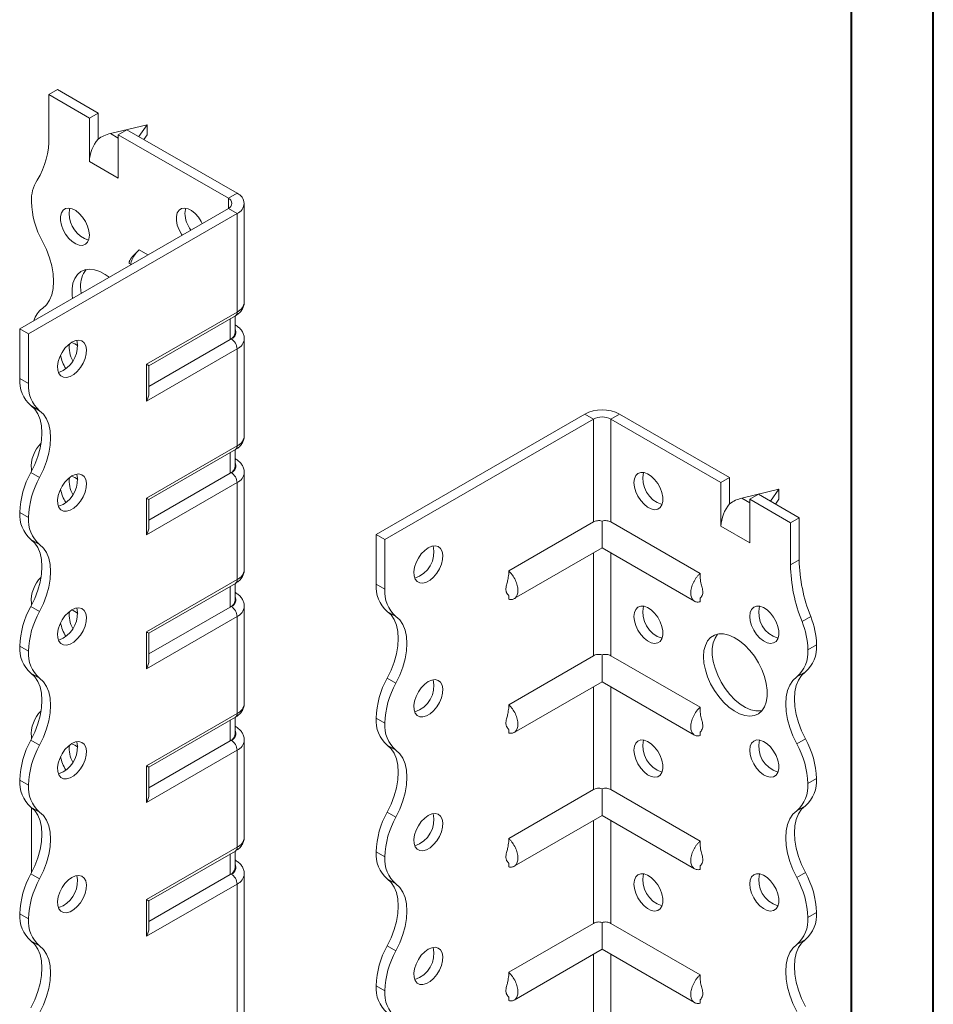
# Model space of a CAD drawing. Header units: millimetres. Extents: x 0 to 210, y 0 to 297.
# Tile 4 of 6: x 154 to 210, y 89 to 149. Entities that reach past the tile are written whole.
import ezdxf

# ---------------------------------------------------------------- set-up
doc = ezdxf.new("R2010")
doc.units = ezdxf.units.MM

msp = doc.modelspace()

# ---------------------------------------------------------------- linework, layer by layer
at = {"color": 7, "linetype": 'Continuous', "lineweight": 40}
for p, q in [((210.079, 0.215), (210.079, 297.215)), ((205.079, 5.215), (205.079, 292.215))]:
    msp.add_line(p, q, dxfattribs=at)
at = {"color": 7, "linetype": 'Continuous', "lineweight": 15}
for p, q in [((156.106, 144.141), (156.637, 144.447)), ((159.111, 143.018), (156.637, 144.447)), ((156.106, 144.141), (156.106, 141.577)), ((158.581, 142.712), (156.106, 144.141)), ((159.111, 143.018), (158.581, 142.712)), ((159.111, 141.425), (159.111, 143.018)), ((158.581, 140.058), (158.581, 142.712)), ((162.117, 142.303), (159.863, 141.768)), ((160.349, 141.691), (160.879, 141.997)), ((167.597, 138.12), (160.879, 141.997)), ((161.601, 141.581), (162.117, 142.303)), ((162.117, 142.303), (162.117, 141.691)), ((159.863, 141.768), (160.349, 141.487)), ((160.349, 139.038), (160.349, 141.691)), ((167.066, 137.813), (160.349, 141.691)), ((162.117, 141.691), (161.911, 141.402)), ((158.581, 140.058), (160.349, 139.038)), ((167.066, 137.813), (167.597, 138.12)), ((167.066, 137.813), (167.066, 137.201)), ((154.338, 129.853), (167.066, 137.201)), ((167.066, 137.201), (167.597, 136.895)), ((168.036, 131.485), (168.036, 137.507)), ((154.869, 129.547), (167.597, 136.895)), ((167.597, 130.873), (167.597, 136.895)), ((162.157, 134.367), (161.622, 134.676)), ((158.051, 132.403), (158.078, 132.012)), ((162.071, 127.683), (167.597, 130.873)), ((162.217, 127.598), (167.493, 130.644)), ((167.177, 129.202), (167.177, 130.462)), ((167.47, 129.61), (167.47, 130.631)), ((154.869, 129.547), (154.338, 129.853)), ((154.338, 126.812), (154.338, 129.853)), ((167.493, 130.081), (167.47, 130.094)), ((167.493, 130.081), (167.47, 130.092)), ((154.869, 126.506), (154.869, 129.547)), ((167.177, 129.202), (162.217, 126.338)), ((167.243, 129.24), (167.177, 129.202)), ((168.036, 123.32), (168.036, 129.24)), ((167.597, 128.627), (162.071, 125.437)), ((167.597, 122.708), (167.597, 128.627)), ((162.071, 125.437), (162.071, 127.683)), ((162.217, 125.93), (162.217, 127.598)), ((154.338, 126.812), (154.869, 126.506)), ((155.544, 124.854), (155.014, 125.16)), ((176.082, 117.301), (188.81, 124.649)), ((189.34, 124.343), (188.81, 124.649)), ((190.401, 124.343), (190.931, 124.649)), ((190.931, 124.649), (197.649, 120.771)), ((176.612, 116.995), (189.34, 124.343)), ((189.34, 124.343), (189.34, 118.062)), ((190.401, 118.062), (190.401, 124.343)), ((190.401, 124.343), (197.118, 120.465)), ((162.071, 119.517), (167.597, 122.708)), ((162.217, 119.433), (167.493, 122.479)), ((167.177, 121.036), (167.177, 122.296)), ((167.47, 121.444), (167.47, 122.465)), ((167.493, 121.916), (167.47, 121.929)), ((167.493, 121.916), (167.47, 121.927)), ((155.014, 121.077), (155.544, 120.771)), ((155.046, 121.277), (155.048, 121.143)), ((167.177, 121.036), (162.217, 118.173)), ((167.243, 121.074), (167.177, 121.036)), ((168.036, 115.154), (168.036, 121.074)), ((167.597, 120.462), (162.071, 117.272)), ((167.597, 114.542), (167.597, 120.462)), ((197.649, 120.771), (197.118, 120.465)), ((197.118, 117.811), (197.118, 120.465)), ((197.649, 119.178), (197.649, 120.771)), ((200.654, 120.056), (198.4, 119.52)), ((198.886, 119.444), (199.416, 119.75)), ((199.416, 119.75), (201.891, 118.322)), ((200.138, 119.334), (200.654, 120.056)), ((200.654, 120.056), (200.654, 119.444)), ((162.071, 117.272), (162.071, 119.517)), ((162.217, 117.765), (162.217, 119.433)), ((198.4, 119.52), (198.886, 119.24)), ((198.886, 116.79), (198.886, 119.444)), ((198.886, 119.444), (201.361, 118.015)), ((200.654, 119.444), (200.448, 119.155)), ((154.869, 118.34), (154.338, 118.646)), ((154.338, 118.646), (154.869, 118.34)), ((154.338, 118.646), (154.338, 118.646)), ((154.869, 118.34), (154.869, 118.34)), ((189.34, 118.062), (184.168, 115.076)), ((189.871, 118.116), (189.871, 116.479)), ((190.401, 118.062), (195.845, 114.919)), ((197.118, 117.811), (198.886, 116.79)), ((201.361, 118.015), (201.891, 118.322)), ((201.361, 118.015), (201.361, 115.452)), ((201.891, 118.322), (201.891, 115.758)), ((176.082, 117.301), (176.612, 116.995)), ((176.082, 114.26), (176.082, 117.301)), ((155.544, 116.689), (155.013, 116.995)), ((176.612, 113.953), (176.612, 116.995)), ((184.505, 113.382), (189.871, 116.479)), ((189.34, 116.173), (189.34, 109.897)), ((189.871, 116.479), (195.508, 113.224)), ((190.401, 109.897), (190.401, 116.173)), ((201.361, 115.452), (201.891, 115.758)), ((162.071, 111.352), (167.597, 114.542)), ((162.217, 111.267), (167.493, 114.313)), ((167.47, 113.279), (167.47, 114.3)), ((176.082, 114.26), (176.612, 113.953)), ((167.177, 112.871), (167.177, 114.131)), ((167.493, 113.75), (167.47, 113.763)), ((167.493, 113.75), (167.47, 113.761)), ((184.168, 113.569), (184.168, 113.348)), ((155.046, 113.112), (155.048, 112.977)), ((195.846, 113.407), (195.845, 113.191)), ((155.014, 112.912), (155.544, 112.606)), ((167.177, 112.871), (162.217, 110.008)), ((167.243, 112.909), (167.177, 112.871)), ((168.036, 106.989), (168.036, 112.909)), ((177.288, 112.302), (176.757, 112.608)), ((167.597, 112.297), (162.071, 109.106)), ((167.597, 106.377), (167.597, 112.297)), ((202.068, 111.988), (202.598, 112.294)), ((162.071, 109.106), (162.071, 111.352)), ((162.217, 109.599), (162.217, 111.267)), ((202.422, 110.259), (202.952, 110.565)), ((154.869, 110.175), (154.338, 110.481)), ((154.338, 110.48), (154.338, 110.481)), ((154.338, 110.48), (154.869, 110.174)), ((154.869, 110.174), (154.869, 110.175)), ((189.34, 109.897), (184.168, 106.911)), ((189.871, 109.951), (189.871, 108.313)), ((190.401, 109.897), (195.845, 106.754)), ((155.544, 108.524), (155.013, 108.83)), ((202.277, 108.913), (201.746, 108.607)), ((176.757, 108.525), (177.288, 108.219)), ((184.505, 105.216), (189.871, 108.313)), ((189.871, 108.313), (195.508, 105.059)), ((189.34, 108.007), (189.34, 101.731)), ((190.401, 101.731), (190.401, 108.007)), ((162.071, 103.187), (167.597, 106.377)), ((162.217, 103.102), (167.493, 106.148)), ((167.177, 104.705), (167.177, 105.965)), ((167.47, 105.114), (167.47, 106.134)), ((176.612, 105.788), (176.082, 106.094)), ((176.082, 106.093), (176.082, 106.094)), ((176.082, 106.093), (176.612, 105.787)), ((176.612, 105.787), (176.612, 105.788)), ((167.493, 105.585), (167.47, 105.598)), ((167.493, 105.585), (167.47, 105.596)), ((184.168, 105.404), (184.168, 105.182)), ((195.846, 105.241), (195.845, 105.025)), ((155.014, 104.747), (155.544, 104.441)), ((155.046, 104.946), (155.046, 104.807)), ((167.177, 104.705), (162.217, 101.842)), ((167.243, 104.744), (167.177, 104.705)), ((168.036, 98.824), (168.036, 104.744)), ((201.747, 104.524), (202.277, 104.83)), ((167.597, 104.131), (162.071, 100.941)), ((167.597, 98.211), (167.597, 104.131)), ((177.287, 104.137), (176.757, 104.443)), ((162.071, 100.941), (162.071, 103.187)), ((162.217, 101.434), (162.217, 103.102)), ((154.869, 102.009), (154.338, 102.315)), ((154.338, 102.315), (154.869, 102.009)), ((154.338, 102.315), (154.338, 102.315)), ((202.952, 102.4), (202.422, 102.094)), ((202.422, 102.093), (202.952, 102.399)), ((202.952, 102.4), (202.952, 102.399)), ((154.869, 102.009), (154.869, 102.009)), ((189.34, 101.731), (184.168, 98.745)), ((189.871, 101.786), (189.871, 100.148)), ((190.401, 101.731), (195.845, 98.588)), ((202.422, 102.094), (202.422, 102.093)), ((155.544, 100.358), (155.013, 100.664)), ((155.046, 100.641), (155.046, 96.641)), ((176.757, 100.36), (177.288, 100.054)), ((202.277, 100.748), (201.746, 100.442)), ((184.505, 97.051), (189.871, 100.148)), ((189.34, 99.842), (189.34, 93.566)), ((189.871, 100.148), (195.508, 96.894)), ((190.401, 93.566), (190.401, 99.842)), ((162.071, 95.021), (167.597, 98.211)), ((162.217, 94.937), (167.493, 97.982)), ((167.47, 96.948), (167.47, 97.969)), ((167.177, 96.54), (167.177, 97.8)), ((167.493, 97.419), (167.47, 97.433)), ((167.493, 97.419), (167.47, 97.43)), ((176.612, 97.622), (176.082, 97.929)), ((176.082, 97.928), (176.082, 97.929)), ((176.082, 97.928), (176.612, 97.622)), ((176.612, 97.622), (176.612, 97.622)), ((184.168, 97.239), (184.168, 97.017)), ((195.846, 97.076), (195.845, 96.86)), ((155.013, 96.581), (155.544, 96.275)), ((167.177, 96.54), (162.217, 93.677)), ((167.243, 96.578), (167.177, 96.54)), ((168.036, 72.796), (168.036, 96.578)), ((177.287, 95.971), (176.757, 96.277)), ((201.746, 96.359), (202.277, 96.665)), ((167.597, 95.966), (162.071, 92.776)), ((167.597, 72.184), (167.597, 95.966)), ((162.071, 92.776), (162.071, 95.021)), ((162.217, 93.268), (162.217, 94.937)), ((154.869, 93.845), (154.338, 94.151)), ((154.338, 94.15), (154.338, 94.151)), ((154.338, 94.15), (154.869, 93.843)), ((154.869, 93.843), (154.869, 93.845)), ((202.952, 94.234), (202.422, 93.927)), ((202.422, 93.927), (202.952, 94.233)), ((202.422, 93.927), (202.422, 93.927)), ((202.952, 94.234), (202.952, 94.233)), ((189.34, 93.566), (184.168, 90.58)), ((189.871, 93.62), (189.871, 91.983)), ((190.401, 93.566), (195.845, 90.423)), ((202.277, 92.582), (201.747, 92.276)), ((155.544, 92.193), (155.013, 92.499)), ((176.757, 92.194), (177.288, 91.888)), ((184.505, 88.885), (189.871, 91.983)), ((189.871, 91.983), (195.508, 88.728)), ((189.34, 91.676), (189.34, 85.4)), ((190.401, 85.4), (190.401, 91.676)), ((176.612, 89.457), (176.082, 89.763)), ((176.082, 89.763), (176.612, 89.456)), ((176.082, 89.763), (176.082, 89.763)), ((176.612, 89.456), (176.612, 89.457)), ((184.168, 89.073), (184.168, 88.852)), ((195.846, 88.91), (195.845, 88.694))]:
    msp.add_line(p, q, dxfattribs=at)
at = {"color": 7, "linetype": 'Continuous', "lineweight": 15, "flags": 128}
for points in [[(158.581, 135.567), (158.553, 135.837), (158.472, 136.122), (158.342, 136.404), (158.171, 136.666), (157.97, 136.89), (157.753, 137.064), (157.532, 137.176), (157.321, 137.218), (157.134, 137.189), (156.982, 137.09), (156.875, 136.927), (156.82, 136.711), (156.82, 136.456), (156.875, 136.176), (156.982, 135.89), (157.134, 135.616), (157.321, 135.371), (157.532, 135.17), (157.753, 135.027), (157.97, 134.949), (158.171, 134.942), (158.342, 135.007), (158.472, 135.138), (158.553, 135.329), (158.581, 135.567)], [(157.396, 137.211), (157.371, 137.132), (157.344, 136.894)], [(165.475, 136.283), (165.413, 136.405), (165.242, 136.666), (165.041, 136.891), (164.824, 137.065), (164.603, 137.176), (164.392, 137.219), (164.205, 137.19), (164.053, 137.091), (163.946, 136.928), (163.891, 136.712), (163.891, 136.456), (163.946, 136.177), (164.053, 135.891), (164.205, 135.617), (164.238, 135.568)], [(164.467, 137.211), (164.442, 137.132), (164.415, 136.894)], [(155.721, 131.094), (155.957, 131.311), (156.146, 131.592), (156.284, 131.929), (156.368, 132.317), (156.396, 132.746), (156.368, 133.207), (156.284, 133.692), (156.146, 134.188), (155.957, 134.687), (155.721, 135.177)], [(159.79, 133), (159.547, 133.17), (159.218, 133.344), (158.896, 133.45), (158.59, 133.485), (158.309, 133.447), (158.061, 133.338), (157.854, 133.162), (157.693, 132.922), (157.583, 132.626), (157.527, 132.283), (157.527, 131.902), (157.548, 131.706)], [(157.52, 129.037), (157.301, 128.878), (157.095, 128.665), (156.915, 128.411), (156.774, 128.132), (156.68, 127.846), (156.638, 127.571), (156.652, 127.323), (156.721, 127.12), (156.839, 126.972), (157.001, 126.89), (157.195, 126.879), (157.41, 126.939), (157.631, 127.067), (157.846, 127.255), (158.04, 127.49), (158.201, 127.759), (158.32, 128.043), (158.389, 128.326), (158.403, 128.589), (158.361, 128.817), (158.267, 128.994), (158.125, 129.109), (157.946, 129.156), (157.74, 129.131), (157.52, 129.037)], [(162.071, 127.683), (162.127, 127.65), (162.17, 127.625), (162.2, 127.608), (162.215, 127.599), (162.217, 127.598)], [(156.99, 127.301), (156.77, 127.207), (156.689, 127.189)], [(155.014, 125.16), (155.25, 124.943), (155.439, 124.663), (155.577, 124.325), (155.661, 123.938), (155.689, 123.509), (155.661, 123.047), (155.577, 122.563), (155.439, 122.066), (155.25, 121.567), (155.014, 121.077)], [(155.544, 120.771), (155.78, 121.261), (155.969, 121.76), (156.107, 122.257), (156.191, 122.741), (156.219, 123.203), (156.191, 123.632), (156.107, 124.019), (155.969, 124.356), (155.78, 124.637), (155.544, 124.854)], [(157.52, 120.871), (157.301, 120.712), (157.095, 120.499), (156.915, 120.245), (156.774, 119.967), (156.68, 119.681), (156.638, 119.405), (156.652, 119.158), (156.721, 118.954), (156.839, 118.807), (157.001, 118.725), (157.195, 118.714), (157.41, 118.774), (157.631, 118.902), (157.846, 119.089), (158.04, 119.325), (158.201, 119.593), (158.32, 119.878), (158.389, 120.161), (158.403, 120.424), (158.361, 120.651), (158.267, 120.828), (158.125, 120.944), (157.946, 120.991), (157.74, 120.966), (157.52, 120.871)], [(191.815, 120.464), (191.843, 120.702), (191.924, 120.893), (192.055, 121.025), (192.225, 121.089), (192.426, 121.082), (192.643, 121.005), (192.865, 120.861), (193.075, 120.66), (193.262, 120.415), (193.414, 120.141), (193.521, 119.855), (193.576, 119.576), (193.576, 119.32), (193.521, 119.104), (193.414, 118.941), (193.262, 118.842), (193.075, 118.813), (192.865, 118.856), (192.643, 118.967), (192.426, 119.141), (192.225, 119.366), (192.055, 119.627), (191.924, 119.909), (191.843, 120.194), (191.815, 120.464)], [(156.99, 119.136), (156.77, 119.041), (156.689, 119.023)], [(155.013, 116.995), (155.25, 116.778), (155.439, 116.497), (155.577, 116.16), (155.661, 115.773), (155.689, 115.344), (155.661, 114.882), (155.577, 114.398), (155.439, 113.901), (155.25, 113.402), (155.014, 112.912)], [(155.544, 112.606), (155.78, 113.096), (155.969, 113.595), (156.107, 114.091), (156.191, 114.576), (156.219, 115.037), (156.191, 115.466), (156.107, 115.854), (155.969, 116.191), (155.78, 116.472), (155.544, 116.689)], [(179.264, 116.484), (179.044, 116.325), (178.838, 116.112), (178.659, 115.858), (178.518, 115.58), (178.423, 115.294), (178.382, 115.019), (178.396, 114.771), (178.464, 114.567), (178.583, 114.42), (178.744, 114.338), (178.939, 114.327), (179.153, 114.387), (179.375, 114.515), (179.589, 114.703), (179.783, 114.938), (179.945, 115.206), (180.064, 115.491), (180.132, 115.774), (180.146, 116.037), (180.105, 116.264), (180.01, 116.441), (179.869, 116.557), (179.69, 116.604), (179.484, 116.579), (179.264, 116.484)], [(157.52, 112.706), (157.301, 112.547), (157.095, 112.334), (156.915, 112.08), (156.774, 111.801), (156.68, 111.515), (156.638, 111.24), (156.652, 110.993), (156.721, 110.789), (156.839, 110.641), (157.001, 110.559), (157.195, 110.548), (157.41, 110.609), (157.631, 110.736), (157.846, 110.924), (158.04, 111.159), (158.201, 111.428), (158.32, 111.712), (158.389, 111.995), (158.403, 112.258), (158.361, 112.486), (158.267, 112.663), (158.125, 112.778), (157.946, 112.825), (157.74, 112.801), (157.52, 112.706)], [(176.757, 108.525), (176.993, 109.015), (177.182, 109.514), (177.32, 110.011), (177.404, 110.495), (177.433, 110.956), (177.404, 111.386), (177.32, 111.773), (177.182, 112.11), (176.993, 112.391), (176.757, 112.608)], [(191.815, 112.299), (191.843, 112.537), (191.924, 112.727), (192.055, 112.859), (192.225, 112.924), (192.426, 112.917), (192.643, 112.839), (192.865, 112.696), (193.075, 112.495), (193.262, 112.25), (193.414, 111.976), (193.521, 111.69), (193.576, 111.41), (193.576, 111.154), (193.521, 110.938), (193.414, 110.776), (193.262, 110.677), (193.075, 110.648), (192.865, 110.69), (192.643, 110.802), (192.426, 110.975), (192.225, 111.2), (192.055, 111.462), (191.924, 111.744), (191.843, 112.029), (191.815, 112.299)], [(198.886, 112.299), (198.914, 112.537), (198.995, 112.728), (199.126, 112.86), (199.296, 112.924), (199.497, 112.918), (199.715, 112.84), (199.936, 112.696), (200.146, 112.495), (200.333, 112.25), (200.485, 111.976), (200.592, 111.691), (200.647, 111.411), (200.647, 111.155), (200.592, 110.939), (200.485, 110.776), (200.333, 110.677), (200.146, 110.648), (199.936, 110.691), (199.715, 110.803), (199.497, 110.976), (199.296, 111.201), (199.126, 111.462), (198.995, 111.745), (198.914, 112.03), (198.886, 112.299)], [(177.288, 108.219), (177.524, 108.709), (177.713, 109.208), (177.851, 109.704), (177.935, 110.189), (177.963, 110.65), (177.935, 111.079), (177.851, 111.467), (177.713, 111.804), (177.524, 112.085), (177.288, 112.302)], [(196.058, 109.85), (196.086, 110.213), (196.169, 110.533), (196.305, 110.802), (196.489, 111.011), (196.718, 111.154), (196.983, 111.228), (197.277, 111.229), (197.593, 111.159), (197.92, 111.018), (198.249, 110.812), (198.572, 110.545), (198.878, 110.227), (199.159, 109.865), (199.406, 109.47), (199.613, 109.054), (199.774, 108.629), (199.884, 108.206), (199.94, 107.799), (199.94, 107.418), (199.884, 107.075), (199.774, 106.779), (199.613, 106.54), (199.406, 106.363), (199.159, 106.254), (198.878, 106.217), (198.572, 106.251), (198.249, 106.357), (197.92, 106.531), (197.593, 106.768), (197.277, 107.062), (196.983, 107.403), (196.718, 107.783), (196.489, 108.19), (196.305, 108.612), (196.169, 109.037), (196.086, 109.454), (196.058, 109.85)], [(196.918, 111.217), (196.761, 110.981), (196.651, 110.685), (196.595, 110.342), (196.595, 109.961), (196.651, 109.554), (196.761, 109.131), (196.922, 108.706), (197.129, 108.29), (197.376, 107.895), (197.657, 107.533), (197.963, 107.215), (198.286, 106.948), (198.615, 106.742), (198.942, 106.602), (199.258, 106.531), (199.552, 106.532), (199.617, 106.543)], [(156.99, 110.971), (156.77, 110.876), (156.689, 110.858)], [(155.013, 108.83), (155.25, 108.612), (155.439, 108.332), (155.577, 107.995), (155.661, 107.607), (155.689, 107.178), (155.661, 106.716), (155.577, 106.232), (155.439, 105.735), (155.25, 105.237), (155.014, 104.747)], [(202.277, 108.913), (202.041, 108.696), (201.852, 108.415), (201.714, 108.078), (201.63, 107.69), (201.601, 107.261), (201.63, 106.8), (201.714, 106.315), (201.852, 105.818), (202.041, 105.32), (202.277, 104.83)], [(155.544, 104.441), (155.78, 104.93), (155.969, 105.429), (156.107, 105.926), (156.191, 106.41), (156.219, 106.872), (156.191, 107.301), (156.107, 107.688), (155.969, 108.026), (155.78, 108.306), (155.544, 108.524)], [(179.264, 108.319), (179.044, 108.16), (178.838, 107.947), (178.659, 107.693), (178.518, 107.414), (178.423, 107.128), (178.382, 106.853), (178.396, 106.606), (178.464, 106.402), (178.583, 106.255), (178.744, 106.173), (178.939, 106.161), (179.153, 106.222), (179.375, 106.35), (179.589, 106.537), (179.783, 106.772), (179.945, 107.041), (180.064, 107.325), (180.132, 107.608), (180.146, 107.872), (180.105, 108.099), (180.01, 108.276), (179.869, 108.392), (179.69, 108.439), (179.484, 108.414), (179.264, 108.319)], [(201.747, 104.524), (201.51, 105.014), (201.321, 105.512), (201.183, 106.009), (201.099, 106.494), (201.071, 106.955), (201.099, 107.384), (201.183, 107.772), (201.321, 108.109), (201.51, 108.39), (201.746, 108.607)], [(157.52, 104.54), (157.301, 104.381), (157.095, 104.168), (156.915, 103.914), (156.774, 103.636), (156.68, 103.35), (156.638, 103.075), (156.652, 102.827), (156.721, 102.623), (156.839, 102.476), (157.001, 102.394), (157.195, 102.383), (157.41, 102.443), (157.631, 102.571), (157.846, 102.759), (158.04, 102.994), (158.201, 103.262), (158.32, 103.547), (158.389, 103.83), (158.403, 104.093), (158.361, 104.32), (158.267, 104.497), (158.125, 104.613), (157.946, 104.66), (157.74, 104.635), (157.52, 104.54)], [(191.815, 104.133), (191.843, 104.371), (191.924, 104.562), (192.055, 104.694), (192.225, 104.758), (192.426, 104.752), (192.643, 104.674), (192.865, 104.53), (193.075, 104.329), (193.262, 104.084), (193.414, 103.81), (193.521, 103.524), (193.576, 103.245), (193.576, 102.989), (193.521, 102.773), (193.414, 102.61), (193.262, 102.511), (193.075, 102.482), (192.865, 102.525), (192.643, 102.636), (192.426, 102.81), (192.225, 103.035), (192.055, 103.296), (191.924, 103.579), (191.843, 103.864), (191.815, 104.133)], [(198.886, 104.134), (198.914, 104.372), (198.995, 104.563), (199.126, 104.694), (199.296, 104.759), (199.497, 104.752), (199.715, 104.674), (199.936, 104.531), (200.146, 104.33), (200.333, 104.085), (200.485, 103.811), (200.592, 103.525), (200.647, 103.245), (200.647, 102.99), (200.592, 102.774), (200.485, 102.611), (200.333, 102.512), (200.146, 102.483), (199.936, 102.526), (199.715, 102.637), (199.497, 102.811), (199.296, 103.035), (199.126, 103.297), (198.995, 103.579), (198.914, 103.864), (198.886, 104.134)], [(176.757, 100.36), (176.993, 100.85), (177.182, 101.348), (177.32, 101.845), (177.404, 102.33), (177.433, 102.791), (177.404, 103.22), (177.32, 103.608), (177.182, 103.945), (176.993, 104.226), (176.757, 104.443)], [(177.288, 100.054), (177.524, 100.544), (177.713, 101.042), (177.851, 101.539), (177.935, 102.023), (177.963, 102.485), (177.935, 102.914), (177.851, 103.302), (177.713, 103.639), (177.524, 103.919), (177.287, 104.137)], [(156.99, 102.805), (156.77, 102.71), (156.689, 102.693)], [(155.013, 100.664), (155.25, 100.447), (155.439, 100.167), (155.577, 99.829), (155.661, 99.442), (155.689, 99.013), (155.661, 98.551), (155.577, 98.066), (155.439, 97.57), (155.25, 97.071), (155.013, 96.581)], [(155.544, 96.275), (155.78, 96.765), (155.969, 97.263), (156.107, 97.76), (156.191, 98.245), (156.219, 98.706), (156.191, 99.135), (156.107, 99.523), (155.969, 99.86), (155.78, 100.141), (155.544, 100.358)], [(201.746, 96.359), (201.51, 96.849), (201.321, 97.347), (201.183, 97.844), (201.099, 98.328), (201.071, 98.79), (201.099, 99.219), (201.183, 99.606), (201.321, 99.944), (201.51, 100.224), (201.746, 100.442)], [(202.277, 100.748), (202.041, 100.53), (201.852, 100.25), (201.714, 99.913), (201.63, 99.525), (201.601, 99.096), (201.63, 98.635), (201.714, 98.15), (201.852, 97.653), (202.041, 97.155), (202.277, 96.665)], [(179.264, 100.154), (179.044, 99.995), (178.838, 99.781), (178.659, 99.528), (178.518, 99.249), (178.423, 98.963), (178.382, 98.688), (178.396, 98.44), (178.464, 98.237), (178.583, 98.089), (178.744, 98.007), (178.939, 97.996), (179.153, 98.056), (179.375, 98.184), (179.589, 98.372), (179.783, 98.607), (179.945, 98.875), (180.064, 99.16), (180.132, 99.443), (180.146, 99.706), (180.105, 99.934), (180.01, 100.111), (179.869, 100.226), (179.69, 100.273), (179.484, 100.248), (179.264, 100.154)], [(157.52, 96.375), (157.301, 96.216), (157.095, 96.003), (156.915, 95.749), (156.774, 95.47), (156.68, 95.184), (156.638, 94.909), (156.652, 94.662), (156.721, 94.458), (156.839, 94.311), (157.001, 94.229), (157.195, 94.217), (157.41, 94.278), (157.631, 94.406), (157.846, 94.593), (158.04, 94.829), (158.201, 95.097), (158.32, 95.381), (158.389, 95.664), (158.403, 95.928), (158.361, 96.155), (158.267, 96.332), (158.125, 96.448), (157.946, 96.495), (157.74, 96.47), (157.52, 96.375)], [(176.757, 92.194), (176.993, 92.684), (177.182, 93.183), (177.32, 93.68), (177.404, 94.164), (177.433, 94.626), (177.404, 95.055), (177.32, 95.442), (177.182, 95.78), (176.993, 96.06), (176.757, 96.277)], [(191.815, 95.968), (191.843, 96.206), (191.924, 96.397), (192.055, 96.528), (192.225, 96.593), (192.426, 96.586), (192.643, 96.508), (192.865, 96.365), (193.075, 96.164), (193.262, 95.919), (193.414, 95.645), (193.521, 95.359), (193.576, 95.079), (193.576, 94.824), (193.521, 94.608), (193.414, 94.445), (193.262, 94.346), (193.075, 94.317), (192.865, 94.36), (192.643, 94.471), (192.426, 94.645), (192.225, 94.869), (192.055, 95.131), (191.924, 95.413), (191.843, 95.698), (191.815, 95.968)], [(198.886, 95.969), (198.914, 96.206), (198.995, 96.397), (199.126, 96.529), (199.296, 96.594), (199.497, 96.587), (199.715, 96.509), (199.936, 96.365), (200.146, 96.165), (200.333, 95.92), (200.485, 95.646), (200.592, 95.36), (200.647, 95.08), (200.647, 94.824), (200.592, 94.608), (200.485, 94.446), (200.333, 94.347), (200.146, 94.318), (199.936, 94.36), (199.715, 94.472), (199.497, 94.645), (199.296, 94.87), (199.126, 95.132), (198.995, 95.414), (198.914, 95.699), (198.886, 95.969)], [(177.288, 91.888), (177.524, 92.378), (177.713, 92.877), (177.851, 93.374), (177.935, 93.858), (177.963, 94.32), (177.935, 94.749), (177.851, 95.136), (177.713, 95.474), (177.524, 95.754), (177.287, 95.971)], [(162.071, 95.021), (162.127, 94.989), (162.17, 94.964), (162.2, 94.946), (162.215, 94.938), (162.217, 94.937)], [(156.99, 94.64), (156.77, 94.545), (156.689, 94.527)], [(202.277, 92.582), (202.041, 92.365), (201.852, 92.085), (201.714, 91.747), (201.63, 91.36), (201.601, 90.931), (201.63, 90.469), (201.714, 89.985), (201.852, 89.488), (202.041, 88.989), (202.277, 88.499)], [(155.013, 92.499), (155.25, 92.282), (155.439, 92.001), (155.577, 91.664), (155.661, 91.276), (155.689, 90.847), (155.661, 90.385), (155.577, 89.901), (155.439, 89.404), (155.25, 88.905), (155.013, 88.415)], [(155.544, 88.109), (155.78, 88.599), (155.969, 89.098), (156.107, 89.595), (156.191, 90.079), (156.219, 90.541), (156.191, 90.97), (156.107, 91.358), (155.969, 91.695), (155.78, 91.975), (155.544, 92.193)], [(179.264, 91.988), (179.044, 91.829), (178.838, 91.616), (178.659, 91.362), (178.518, 91.084), (178.423, 90.798), (178.382, 90.522), (178.396, 90.275), (178.464, 90.071), (178.583, 89.924), (178.744, 89.842), (178.939, 89.831), (179.153, 89.891), (179.375, 90.019), (179.589, 90.206), (179.783, 90.442), (179.945, 90.71), (180.064, 90.995), (180.132, 91.277), (180.146, 91.541), (180.105, 91.768), (180.01, 91.945), (179.869, 92.061), (179.69, 92.108), (179.484, 92.083), (179.264, 91.988)], [(201.747, 88.193), (201.51, 88.683), (201.321, 89.182), (201.183, 89.678), (201.099, 90.163), (201.071, 90.625), (201.099, 91.054), (201.183, 91.441), (201.321, 91.779), (201.51, 92.059), (201.747, 92.276)]]:
    msp.add_lwpolyline(points, dxfattribs=at)
at = {"color": 7, "linetype": 'Continuous', "lineweight": 15}
for centre, radius, start, end in [((151.502, 141.389), 4.608, 327.74846, 2.33871), ((160.881, 139.952), 2.302, 140.22793, 177.36071), ((157.346, 137.701), 2.303, 147.74162, 182.29833), ((160.355, 137.773), 5.312, 181.78232, 209.26309), ((166.95, 137.507), 0.327, 290.78342, 69.21658), ((167.364, 137.507), 0.655, 290.78342, 69.21658), ((159.093, 136.906), 1.749, 180.39184, 251.17176), ((166.301, 136.976), 1.888, 182.4818, 215.71501), ((159.609, 132.5), 1.562, 141.86653, 183.55936), ((156.66, 129.858), 1.553, 127.23476, 161.82827), ((167.285, 131.56), 0.754, 294.37466, 354.3052), ((167.352, 130.846), 0.246, 305.01333, 6.29885), ((167.094, 129.644), 0.431, 290.26685, 29.20572), ((166.97, 129.66), 0.503, 294.37466, 354.3052), ((166.829, 128.592), 0.768, 2.60548, 57.39452), ((167.3, 129.304), 0.738, 293.67388, 355.2323), ((156.105, 128.81), 1.749, 300.39229, 11.17657), ((158.933, 128.721), 1.584, 172.42806, 211.21507), ((157.148, 127.958), 1.119, 49.55922, 71.88464), ((158.806, 128.556), 2.005, 188.89661, 214.6427), ((156.292, 126.647), 1.96, 175.16429, 229.31203), ((156.822, 126.341), 1.96, 175.16429, 229.31203), ((189.871, 122.602), 2.306, 62.60967, 117.39033), ((189.871, 123.319), 1.153, 62.60967, 117.39033), ((167.285, 123.395), 0.754, 294.37466, 354.3052), ((157.048, 121.434), 2.009, 134.71765, 184.47723), ((167.352, 122.68), 0.246, 305.01333, 6.29885), ((166.97, 121.494), 0.503, 294.37466, 354.3052), ((167.094, 121.479), 0.431, 290.26685, 29.20572), ((159.648, 118.481), 5.312, 150.73691, 178.21768), ((156.105, 120.645), 1.749, 300.39229, 11.17657), ((157.148, 119.793), 1.119, 49.55922, 71.88464), ((166.829, 120.427), 0.768, 2.60548, 57.39452), ((167.3, 121.138), 0.738, 293.67388, 355.2323), ((194.004, 120.707), 1.65, 166.69046, 253.30416), ((160.178, 118.175), 5.312, 150.73691, 178.21768), ((158.933, 120.555), 1.584, 172.42806, 211.21507), ((158.806, 120.39), 2.005, 188.89661, 214.6427), ((199.418, 117.705), 2.302, 140.22793, 177.36071), ((156.29, 118.481), 1.959, 175.16254, 229.32327), ((156.82, 118.174), 1.959, 175.16254, 229.32327), ((177.959, 116.217), 1.65, 286.69605, 13.30932), ((211.117, 115.64), 9.758, 181.10398, 201.97437), ((211.648, 115.946), 9.758, 181.10398, 201.97437), ((167.285, 115.229), 0.754, 294.37466, 354.3052), ((157.048, 113.269), 2.009, 134.71765, 184.47723), ((167.352, 114.515), 0.246, 305.01333, 6.29885), ((178.035, 114.094), 1.96, 175.16429, 229.31203), ((178.565, 113.788), 1.96, 175.16429, 229.31203), ((166.97, 113.329), 0.503, 294.37466, 354.3052), ((167.094, 113.313), 0.431, 290.26685, 29.20572), ((159.648, 110.316), 5.312, 150.73691, 178.21768), ((160.178, 110.009), 5.312, 150.73691, 178.21768), ((156.105, 112.479), 1.749, 300.39229, 11.17657), ((158.933, 112.39), 1.584, 172.42806, 211.21507), ((157.148, 111.627), 1.119, 49.55922, 71.88464), ((166.829, 112.262), 0.768, 2.60548, 57.39452), ((167.3, 112.973), 0.738, 293.67388, 355.2323), ((194.004, 112.542), 1.65, 166.69046, 253.30416), ((201.075, 112.543), 1.65, 166.69046, 253.30416), ((158.806, 112.225), 2.005, 188.89661, 214.6427), ((197.542, 110.162), 4.881, 1.13517, 21.97152), ((198.072, 110.468), 4.881, 1.13517, 21.97152), ((200.999, 110.399), 1.96, 310.68797, 4.83571), ((156.29, 110.315), 1.959, 175.16254, 229.32327), ((156.82, 110.009), 1.959, 175.16254, 229.32327), ((200.468, 110.093), 1.96, 310.68797, 4.83571), ((181.391, 105.929), 5.312, 150.73691, 178.21768), ((181.921, 105.623), 5.312, 150.73691, 178.21768), ((177.959, 108.052), 1.65, 286.69605, 13.30932), ((167.285, 107.064), 0.754, 294.37466, 354.3052), ((157.049, 105.103), 2.009, 134.72167, 184.47672), ((167.352, 106.35), 0.246, 305.01333, 6.29885), ((178.034, 105.928), 1.959, 175.16254, 229.32327), ((178.564, 105.622), 1.959, 175.16254, 229.32327), ((167.094, 105.148), 0.431, 290.26685, 29.20572), ((159.648, 102.15), 5.312, 150.73691, 178.21768), ((156.105, 104.314), 1.749, 300.39229, 11.17657), ((166.97, 105.164), 0.503, 294.37466, 354.3052), ((166.829, 104.096), 0.768, 2.60548, 57.39452), ((167.3, 104.807), 0.738, 293.67388, 355.2323), ((194.004, 104.377), 1.65, 166.69046, 253.30416), ((201.075, 104.377), 1.65, 166.69046, 253.30416), ((197.646, 102.235), 5.308, 1.78273, 29.26742), ((160.178, 101.844), 5.312, 150.73691, 178.21768), ((158.933, 104.225), 1.584, 172.42806, 211.21507), ((157.148, 103.462), 1.119, 49.55922, 71.88464), ((197.116, 101.929), 5.308, 1.78273, 29.26742), ((158.806, 104.06), 2.005, 188.89661, 214.6427), ((156.29, 102.15), 1.959, 175.16254, 229.32327), ((200.999, 102.234), 1.96, 310.68797, 4.83571), ((156.82, 101.844), 1.959, 175.16254, 229.32327), ((200.468, 101.928), 1.96, 310.68797, 4.83571), ((181.391, 97.763), 5.312, 150.73691, 178.21768), ((181.921, 97.457), 5.312, 150.73691, 178.21768), ((177.959, 99.886), 1.65, 286.69605, 13.30932), ((167.285, 98.898), 0.754, 294.37466, 354.3052), ((167.352, 98.184), 0.246, 305.01333, 6.29885), ((178.034, 97.763), 1.959, 175.16254, 229.32327), ((178.564, 97.457), 1.959, 175.16254, 229.32327), ((166.97, 96.998), 0.503, 294.37466, 354.3052), ((167.094, 96.982), 0.431, 290.26685, 29.20572), ((159.644, 93.986), 5.308, 150.73258, 178.21727), ((160.175, 93.679), 5.308, 150.73258, 178.21727), ((156.105, 96.149), 1.749, 300.39229, 11.17657), ((166.829, 95.931), 0.768, 2.60548, 57.39452), ((167.3, 96.642), 0.738, 293.67388, 355.2323), ((194.004, 96.211), 1.65, 166.69046, 253.30416), ((201.075, 96.212), 1.65, 166.69046, 253.30416), ((197.113, 93.762), 5.312, 1.78232, 29.26309), ((197.643, 94.068), 5.312, 1.78232, 29.26309), ((156.29, 93.984), 1.959, 175.16254, 229.32327), ((156.82, 93.678), 1.959, 175.16254, 229.32327), ((200.47, 93.762), 1.959, 310.67673, 4.83746), ((201, 94.068), 1.959, 310.67673, 4.83746), ((181.391, 89.598), 5.312, 150.73691, 178.21768), ((177.959, 91.721), 1.65, 286.69605, 13.30932), ((181.921, 89.292), 5.312, 150.73691, 178.21768), ((178.034, 89.597), 1.959, 175.16254, 229.32327), ((178.564, 89.291), 1.959, 175.16254, 229.32327)]:
    msp.add_arc(centre, radius, start, end, dxfattribs=at)
for centre, major_axis, ratio, start_param, end_param in [((159.863, 140.543), (1.39, 0.796), 0.717477, 1.181016, 1.704614), ((161.717, 125.641), (0.354, 0.612), 0.577335, 4.71243, 5.497828), ((161.717, 119.721), (0.5, -0.289), 0.00007, 0.000041, 0.785439), ((198.4, 118.296), (1.39, 0.796), 0.717477, 1.181016, 1.704614), ((161.717, 117.476), (0.354, 0.612), 0.577335, 4.71243, 5.497828), ((161.717, 111.556), (0.5, -0.289), 0.00007, 0.000041, 0.785439), ((161.717, 109.311), (0.354, 0.612), 0.577335, 4.71243, 5.497828), ((161.717, 103.391), (0.5, -0.289), 0.00007, 0.000041, 0.785439), ((161.717, 101.145), (0.354, 0.612), 0.577335, 4.71243, 5.497828), ((161.717, 92.98), (0.354, 0.612), 0.577335, 4.71243, 5.497828)]:
    msp.add_ellipse(centre, major_axis=major_axis, ratio=ratio, start_param=start_param, end_param=end_param, dxfattribs=at)
for points, knots in [([(161.622, 134.676), (161.566, 134.62), (161.427, 134.483), (161.246, 134.203), (161.123, 133.934), (161.101, 133.79), (161.096, 133.754)], [0, 0, 0, 0, 0.225912, 0.558443, 0.890983, 1, 1, 1, 1]), ([(161.474, 134.533), (161.435, 134.486), (161.344, 134.376), (161.203, 134.251), (161.1, 134.125), (161.052, 134.04), (161.032, 133.991), (161.023, 133.957), (161.016, 133.925), (161.014, 133.895), (161.015, 133.867), (161.02, 133.843), (161.027, 133.827), (161.032, 133.825), (161.035, 133.825)], [0, 0, 0, 0, 0.188459, 0.442396, 0.654057, 0.739658, 0.773076, 0.801841, 0.828617, 0.856601, 0.888626, 0.925867, 0.96442, 1, 1, 1, 1]), ([(167.493, 130.644), (167.542, 130.674), (167.665, 130.752), (167.827, 130.906), (167.957, 131.109), (168.03, 131.306), (168.028, 131.433), (168.027, 131.483)], [0, 0, 0, 0, 0.1598675, 0.4051618, 0.6350954, 0.856263, 1, 1, 1, 1]), ([(168.027, 129.243), (168.029, 129.274), (168.037, 129.384), (167.978, 129.568), (167.863, 129.772), (167.7, 129.947), (167.562, 130.037), (167.493, 130.081)], [0, 0, 0, 0, 0.090567, 0.318142, 0.541355, 0.771375, 1, 1, 1, 1]), ([(167.493, 122.479), (167.542, 122.509), (167.665, 122.586), (167.827, 122.74), (167.957, 122.943), (168.03, 123.14), (168.028, 123.267), (168.027, 123.317)], [0, 0, 0, 0, 0.159867, 0.405162, 0.635095, 0.856263, 1, 1, 1, 1]), ([(168.027, 121.077), (168.029, 121.109), (168.037, 121.219), (167.978, 121.402), (167.863, 121.607), (167.7, 121.782), (167.562, 121.871), (167.493, 121.916)], [0, 0, 0, 0, 0.090567, 0.318142, 0.541355, 0.771375, 1, 1, 1, 1]), ([(189.871, 118.116), (189.824, 118.131), (189.776, 118.14), (189.68, 118.148), (189.634, 118.147), (189.496, 118.131), (189.411, 118.103), (189.34, 118.062)], [0, 0, 0, 0, 0.25, 0.25, 0.5, 0.5, 1, 1, 1, 1]), ([(190.401, 118.062), (190.365, 118.083), (190.327, 118.1), (190.244, 118.127), (190.199, 118.136), (190.108, 118.147), (190.061, 118.148), (189.965, 118.14), (189.917, 118.131), (189.871, 118.116)], [0, 0, 0, 0, 0.25, 0.25, 0.5, 0.5, 0.75, 0.75, 1, 1, 1, 1]), ([(167.493, 114.313), (167.542, 114.344), (167.665, 114.421), (167.827, 114.575), (167.957, 114.778), (168.03, 114.975), (168.028, 115.102), (168.027, 115.152)], [0, 0, 0, 0, 0.159867, 0.405162, 0.635095, 0.856263, 1, 1, 1, 1]), ([(184.168, 114.872), (184.154, 114.755), (184.132, 114.556), (184.062, 114.317), (184.021, 114.138), (183.999, 113.986), (184.004, 113.855), (184.028, 113.767), (184.065, 113.686), (184.132, 113.623), (184.155, 113.576), (184.168, 113.552)], [0, 0, 0, 0, 0.183845, 0.312711, 0.387766, 0.468607, 0.561014, 0.614242, 0.675479, 0.825899, 1, 1, 1, 1]), ([(184.168, 113.348), (184.208, 113.337), (184.248, 113.332), (184.325, 113.329), (184.361, 113.332), (184.43, 113.347), (184.462, 113.359), (184.523, 113.391), (184.551, 113.411), (184.602, 113.459), (184.624, 113.487), (184.663, 113.55), (184.68, 113.585), (184.707, 113.662), (184.717, 113.703), (184.73, 113.79), (184.733, 113.837), (184.733, 113.934), (184.73, 113.984), (184.717, 114.087), (184.707, 114.14), (184.667, 114.301), (184.627, 114.41), (184.526, 114.624), (184.465, 114.725), (184.361, 114.868), (184.325, 114.914), (184.248, 114.999), (184.208, 115.039), (184.168, 115.076)], [0, 0, 0, 0, 0.0625, 0.0625, 0.125, 0.125, 0.1875, 0.1875, 0.25, 0.25, 0.3125, 0.3125, 0.375, 0.375, 0.4375, 0.4375, 0.5, 0.5, 0.5625, 0.5625, 0.625, 0.625, 0.75, 0.75, 0.875, 0.875, 0.9375, 0.9375, 1, 1, 1, 1]), ([(195.845, 114.919), (195.805, 114.882), (195.766, 114.842), (195.689, 114.757), (195.652, 114.711), (195.584, 114.617), (195.551, 114.568), (195.491, 114.466), (195.462, 114.413), (195.412, 114.307), (195.39, 114.253), (195.35, 114.146), (195.334, 114.091), (195.307, 113.984), (195.297, 113.931), (195.283, 113.828), (195.28, 113.777), (195.28, 113.632), (195.293, 113.543), (195.347, 113.39), (195.386, 113.326), (195.487, 113.23), (195.548, 113.198), (195.652, 113.175), (195.689, 113.172), (195.765, 113.175), (195.805, 113.18), (195.845, 113.191)], [0, 0, 0, 0, 0.0625, 0.0625, 0.125, 0.125, 0.1875, 0.1875, 0.25, 0.25, 0.3125, 0.3125, 0.375, 0.375, 0.4375, 0.4375, 0.5, 0.5, 0.625, 0.625, 0.75, 0.75, 0.875, 0.875, 0.9375, 0.9375, 1, 1, 1, 1]), ([(195.851, 113.397), (195.853, 113.397), (195.86, 113.397), (195.908, 113.457), (195.97, 113.562), (196.011, 113.69), (196.013, 113.862), (195.971, 114.087), (195.886, 114.369), (195.86, 114.593), (195.846, 114.715)], [0, 0, 0, 0, 0.082719, 0.205131, 0.329338, 0.43478, 0.526561, 0.636523, 0.801685, 1, 1, 1, 1]), ([(168.027, 112.912), (168.029, 112.943), (168.037, 113.054), (167.978, 113.237), (167.863, 113.442), (167.7, 113.617), (167.562, 113.706), (167.493, 113.75)], [0, 0, 0, 0, 0.090567, 0.318142, 0.541355, 0.771375, 1, 1, 1, 1]), ([(189.871, 109.951), (189.824, 109.965), (189.776, 109.975), (189.68, 109.983), (189.634, 109.982), (189.496, 109.966), (189.411, 109.938), (189.34, 109.897)], [0, 0, 0, 0, 0.25, 0.25, 0.5, 0.5, 1, 1, 1, 1]), ([(190.401, 109.897), (190.366, 109.917), (190.327, 109.934), (190.243, 109.961), (190.2, 109.971), (190.062, 109.987), (189.965, 109.98), (189.871, 109.951)], [0, 0, 0, 0, 0.25, 0.25, 0.5, 0.5, 1, 1, 1, 1]), ([(167.493, 106.148), (167.542, 106.178), (167.665, 106.255), (167.827, 106.41), (167.957, 106.612), (168.03, 106.81), (168.028, 106.936), (168.027, 106.986)], [0, 0, 0, 0, 0.159867, 0.405162, 0.635095, 0.856263, 1, 1, 1, 1]), ([(184.168, 106.707), (184.154, 106.59), (184.132, 106.39), (184.062, 106.151), (184.021, 105.973), (183.999, 105.821), (184.004, 105.69), (184.028, 105.601), (184.065, 105.521), (184.132, 105.457), (184.155, 105.411), (184.168, 105.386)], [0, 0, 0, 0, 0.183845, 0.312711, 0.387766, 0.468607, 0.561014, 0.614242, 0.675479, 0.825899, 1, 1, 1, 1]), ([(184.168, 105.182), (184.208, 105.172), (184.248, 105.166), (184.325, 105.164), (184.361, 105.167), (184.43, 105.182), (184.462, 105.193), (184.523, 105.225), (184.551, 105.246), (184.602, 105.294), (184.624, 105.321), (184.663, 105.384), (184.68, 105.42), (184.707, 105.496), (184.717, 105.537), (184.73, 105.625), (184.733, 105.671), (184.733, 105.768), (184.73, 105.818), (184.717, 105.921), (184.707, 105.975), (184.667, 106.136), (184.627, 106.244), (184.526, 106.458), (184.465, 106.56), (184.361, 106.703), (184.325, 106.748), (184.248, 106.834), (184.208, 106.873), (184.168, 106.911)], [0, 0, 0, 0, 0.0625, 0.0625, 0.125, 0.125, 0.1875, 0.1875, 0.25, 0.25, 0.3125, 0.3125, 0.375, 0.375, 0.4375, 0.4375, 0.5, 0.5, 0.5625, 0.5625, 0.625, 0.625, 0.75, 0.75, 0.875, 0.875, 0.9375, 0.9375, 1, 1, 1, 1]), ([(195.845, 106.754), (195.805, 106.716), (195.766, 106.677), (195.689, 106.592), (195.652, 106.546), (195.584, 106.452), (195.551, 106.402), (195.491, 106.301), (195.462, 106.248), (195.412, 106.142), (195.39, 106.088), (195.35, 105.98), (195.334, 105.925), (195.307, 105.818), (195.297, 105.766), (195.283, 105.663), (195.28, 105.612), (195.28, 105.466), (195.293, 105.378), (195.347, 105.224), (195.386, 105.161), (195.487, 105.064), (195.548, 105.032), (195.652, 105.01), (195.689, 105.007), (195.765, 105.009), (195.805, 105.015), (195.845, 105.025)], [0, 0, 0, 0, 0.0625, 0.0625, 0.125, 0.125, 0.1875, 0.1875, 0.25, 0.25, 0.3125, 0.3125, 0.375, 0.375, 0.4375, 0.4375, 0.5, 0.5, 0.625, 0.625, 0.75, 0.75, 0.875, 0.875, 0.9375, 0.9375, 1, 1, 1, 1]), ([(195.851, 105.232), (195.853, 105.232), (195.86, 105.232), (195.908, 105.292), (195.97, 105.397), (196.011, 105.525), (196.013, 105.696), (195.971, 105.922), (195.886, 106.204), (195.86, 106.428), (195.846, 106.55)], [0, 0, 0, 0, 0.082719, 0.205131, 0.329338, 0.43478, 0.526561, 0.636523, 0.801685, 1, 1, 1, 1]), ([(168.027, 104.747), (168.029, 104.778), (168.037, 104.888), (167.978, 105.071), (167.863, 105.276), (167.7, 105.451), (167.562, 105.54), (167.493, 105.585)], [0, 0, 0, 0, 0.090567, 0.318142, 0.541355, 0.771375, 1, 1, 1, 1]), ([(189.871, 101.786), (189.824, 101.8), (189.776, 101.809), (189.68, 101.817), (189.634, 101.816), (189.496, 101.8), (189.411, 101.772), (189.34, 101.731)], [0, 0, 0, 0, 0.25, 0.25, 0.5, 0.5, 1, 1, 1, 1]), ([(190.401, 101.731), (190.366, 101.752), (190.327, 101.769), (190.243, 101.796), (190.2, 101.806), (190.062, 101.822), (189.965, 101.815), (189.871, 101.786)], [0, 0, 0, 0, 0.25, 0.25, 0.5, 0.5, 1, 1, 1, 1]), ([(167.493, 97.982), (167.542, 98.013), (167.665, 98.09), (167.827, 98.244), (167.957, 98.447), (168.03, 98.644), (168.028, 98.771), (168.027, 98.821)], [0, 0, 0, 0, 0.159867, 0.405162, 0.635095, 0.856263, 1, 1, 1, 1]), ([(184.168, 97.017), (184.208, 97.006), (184.248, 97.001), (184.325, 96.998), (184.361, 97.001), (184.43, 97.016), (184.462, 97.028), (184.523, 97.06), (184.551, 97.08), (184.602, 97.128), (184.624, 97.156), (184.663, 97.219), (184.68, 97.254), (184.707, 97.331), (184.717, 97.372), (184.73, 97.459), (184.733, 97.506), (184.733, 97.603), (184.73, 97.653), (184.717, 97.756), (184.707, 97.809), (184.667, 97.97), (184.627, 98.079), (184.526, 98.293), (184.465, 98.394), (184.361, 98.538), (184.325, 98.583), (184.248, 98.669), (184.208, 98.708), (184.168, 98.745)], [0, 0, 0, 0, 0.0625, 0.0625, 0.125, 0.125, 0.1875, 0.1875, 0.25, 0.25, 0.3125, 0.3125, 0.375, 0.375, 0.4375, 0.4375, 0.5, 0.5, 0.5625, 0.5625, 0.625, 0.625, 0.75, 0.75, 0.875, 0.875, 0.9375, 0.9375, 1, 1, 1, 1]), ([(195.845, 98.588), (195.805, 98.551), (195.766, 98.511), (195.689, 98.426), (195.652, 98.381), (195.584, 98.286), (195.551, 98.237), (195.491, 98.135), (195.462, 98.082), (195.412, 97.976), (195.39, 97.923), (195.35, 97.815), (195.334, 97.76), (195.307, 97.653), (195.297, 97.6), (195.283, 97.497), (195.28, 97.446), (195.28, 97.301), (195.293, 97.212), (195.347, 97.059), (195.386, 96.996), (195.487, 96.899), (195.548, 96.867), (195.652, 96.844), (195.689, 96.841), (195.765, 96.844), (195.805, 96.849), (195.845, 96.86)], [0, 0, 0, 0, 0.0625, 0.0625, 0.125, 0.125, 0.1875, 0.1875, 0.25, 0.25, 0.3125, 0.3125, 0.375, 0.375, 0.4375, 0.4375, 0.5, 0.5, 0.625, 0.625, 0.75, 0.75, 0.875, 0.875, 0.9375, 0.9375, 1, 1, 1, 1]), ([(184.168, 98.541), (184.154, 98.424), (184.132, 98.225), (184.062, 97.986), (184.021, 97.807), (183.999, 97.655), (184.004, 97.524), (184.028, 97.436), (184.065, 97.355), (184.132, 97.292), (184.155, 97.246), (184.168, 97.221)], [0, 0, 0, 0, 0.183845, 0.312711, 0.387766, 0.468607, 0.561014, 0.614242, 0.675479, 0.825899, 1, 1, 1, 1]), ([(195.851, 97.066), (195.853, 97.066), (195.86, 97.067), (195.908, 97.126), (195.97, 97.231), (196.011, 97.359), (196.013, 97.531), (195.971, 97.757), (195.886, 98.038), (195.86, 98.262), (195.846, 98.384)], [0, 0, 0, 0, 0.082719, 0.205131, 0.329338, 0.43478, 0.526561, 0.636523, 0.801685, 1, 1, 1, 1]), ([(168.027, 96.581), (168.029, 96.613), (168.037, 96.723), (167.978, 96.906), (167.863, 97.111), (167.7, 97.286), (167.562, 97.375), (167.493, 97.419)], [0, 0, 0, 0, 0.090567, 0.318142, 0.541355, 0.771375, 1, 1, 1, 1]), ([(189.871, 93.62), (189.824, 93.634), (189.776, 93.644), (189.68, 93.652), (189.634, 93.651), (189.496, 93.635), (189.411, 93.607), (189.34, 93.566)], [0, 0, 0, 0, 0.25, 0.25, 0.5, 0.5, 1, 1, 1, 1]), ([(190.401, 93.566), (190.366, 93.586), (190.327, 93.603), (190.243, 93.63), (190.2, 93.64), (190.062, 93.656), (189.965, 93.649), (189.871, 93.62)], [0, 0, 0, 0, 0.25, 0.25, 0.5, 0.5, 1, 1, 1, 1]), ([(184.168, 90.376), (184.154, 90.259), (184.132, 90.06), (184.062, 89.82), (184.021, 89.642), (183.999, 89.49), (184.004, 89.359), (184.028, 89.27), (184.065, 89.19), (184.132, 89.126), (184.155, 89.08), (184.168, 89.055)], [0, 0, 0, 0, 0.1838453, 0.3127111, 0.3877655, 0.468607, 0.5610137, 0.6142418, 0.6754793, 0.8258992, 1, 1, 1, 1]), ([(184.168, 88.852), (184.208, 88.841), (184.248, 88.836), (184.325, 88.833), (184.361, 88.836), (184.43, 88.851), (184.462, 88.862), (184.523, 88.894), (184.551, 88.915), (184.602, 88.963), (184.624, 88.991), (184.663, 89.053), (184.68, 89.089), (184.707, 89.165), (184.717, 89.206), (184.73, 89.294), (184.733, 89.341), (184.733, 89.438), (184.73, 89.488), (184.717, 89.59), (184.707, 89.644), (184.667, 89.805), (184.627, 89.913), (184.526, 90.127), (184.465, 90.229), (184.361, 90.372), (184.325, 90.418), (184.248, 90.503), (184.208, 90.543), (184.168, 90.58)], [0, 0, 0, 0, 0.0625, 0.0625, 0.125, 0.125, 0.1875, 0.1875, 0.25, 0.25, 0.3125, 0.3125, 0.375, 0.375, 0.4375, 0.4375, 0.5, 0.5, 0.5625, 0.5625, 0.625, 0.625, 0.75, 0.75, 0.875, 0.875, 0.9375, 0.9375, 1, 1, 1, 1]), ([(195.845, 90.423), (195.805, 90.386), (195.766, 90.346), (195.689, 90.261), (195.652, 90.215), (195.584, 90.121), (195.551, 90.072), (195.491, 89.97), (195.462, 89.917), (195.412, 89.811), (195.39, 89.757), (195.35, 89.649), (195.334, 89.594), (195.307, 89.487), (195.297, 89.435), (195.283, 89.332), (195.28, 89.281), (195.28, 89.135), (195.293, 89.047), (195.347, 88.894), (195.386, 88.83), (195.487, 88.733), (195.548, 88.701), (195.652, 88.679), (195.689, 88.676), (195.765, 88.678), (195.805, 88.684), (195.845, 88.694)], [0, 0, 0, 0, 0.0625, 0.0625, 0.125, 0.125, 0.1875, 0.1875, 0.25, 0.25, 0.3125, 0.3125, 0.375, 0.375, 0.4375, 0.4375, 0.5, 0.5, 0.625, 0.625, 0.75, 0.75, 0.875, 0.875, 0.9375, 0.9375, 1, 1, 1, 1]), ([(195.851, 88.901), (195.853, 88.901), (195.86, 88.901), (195.908, 88.961), (195.97, 89.066), (196.011, 89.194), (196.013, 89.366), (195.971, 89.591), (195.886, 89.873), (195.86, 90.097), (195.846, 90.219)], [0, 0, 0, 0, 0.082719, 0.205131, 0.329338, 0.43478, 0.526561, 0.636523, 0.801685, 1, 1, 1, 1])]:
    msp.add_open_spline(points, degree=3, knots=knots, dxfattribs=at)
for points in [[(184.168, 115.076), (184.168, 115.008), (184.168, 114.94), (184.168, 114.872)], [(195.845, 114.919), (195.846, 114.851), (195.846, 114.783), (195.846, 114.715)], [(184.168, 106.911), (184.168, 106.843), (184.168, 106.775), (184.168, 106.707)], [(195.845, 106.754), (195.846, 106.685), (195.846, 106.618), (195.846, 106.55)], [(184.168, 98.745), (184.168, 98.677), (184.168, 98.609), (184.168, 98.541)], [(195.845, 98.588), (195.846, 98.52), (195.846, 98.452), (195.846, 98.384)], [(184.168, 90.58), (184.168, 90.512), (184.168, 90.444), (184.168, 90.376)], [(195.845, 90.423), (195.846, 90.355), (195.846, 90.287), (195.846, 90.219)]]:
    msp.add_open_spline(points, degree=3, dxfattribs=at)

doc.saveas('drawing.dxf')
